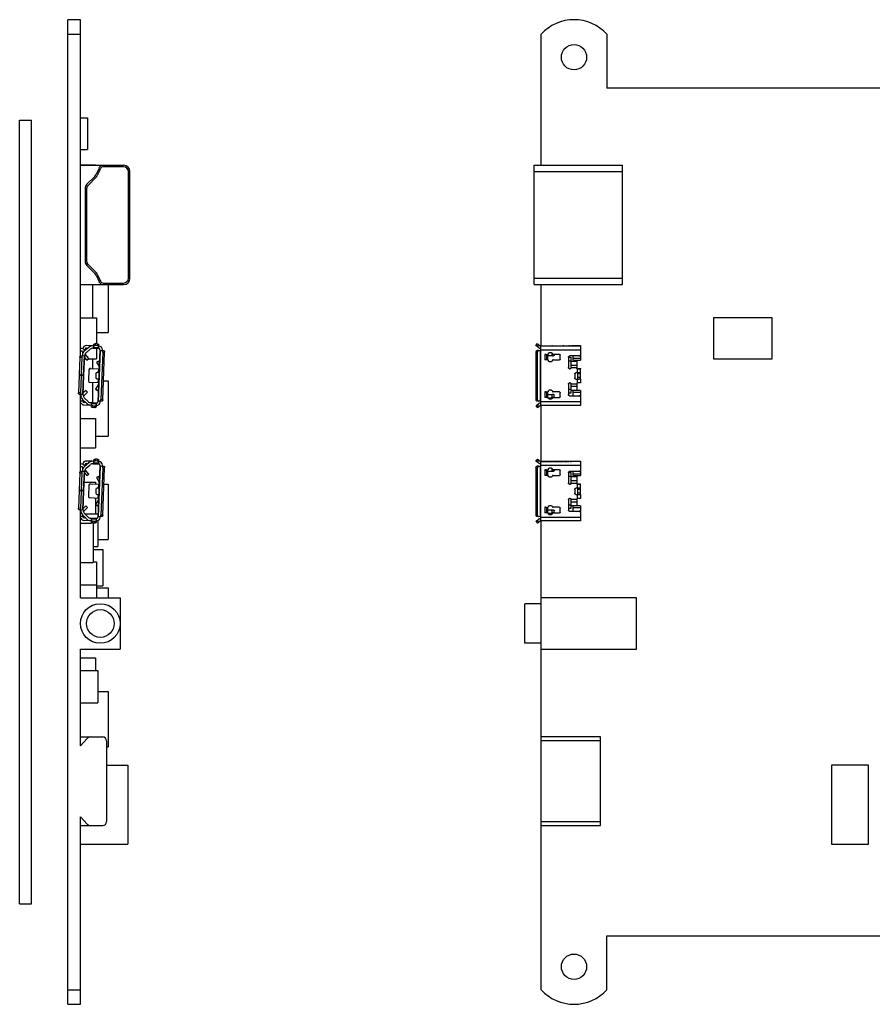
# Model space of a CAD drawing. Extents: x -459 to 67, y 20 to 286.
# Tile 2 of 3: x -164 to -56, y 104 to 228. Entities that reach past the tile are written whole.
import ezdxf

# ---------------------------------------------------------------- set-up
doc = ezdxf.new("R2010")
doc.units = 0
doc.header["$LTSCALE"] = 0.64311
doc.header["$MEASUREMENT"] = 0
doc.layers.get('0').update_dxf_attribs({"linetype": 'CONTINUOUS'})

msp = doc.modelspace()

# ---------------------------------------------------------------- linework, layer by layer
at = {"color": 7, "linetype": 'Continuous'}
for p, q in [((-157.63, 103.99), (-157.63, 228.49)), ((-156.03, 228.49), (-157.63, 228.49)), ((-156.03, 186.01), (-156.03, 228.49)), ((-157.63, 226.64), (-156.03, 226.64)), ((-97.77, 210.09), (-97.77, 226.64)), ((-89.47, 226.64), (-89.47, 219.84)), ((59.03, 219.84), (-89.47, 219.84)), ((-163.73, 116.69), (-163.73, 215.79)), ((-163.73, 215.79), (-162.23, 215.79)), ((-162.23, 116.69), (-162.23, 215.79)), ((-156.03, 216.09), (-155.13, 216.09)), ((-155.13, 216.09), (-155.13, 212.09)), ((-156.03, 212.09), (-155.13, 212.09)), ((-156.03, 210.14), (-154.13, 210.14)), ((-156.03, 210.09), (-150.58, 210.09)), ((-153.69, 209.73), (-154.07, 208.9)), ((-153.51, 209.65), (-153.91, 208.77)), ((-150.58, 209.89), (-153.15, 209.89)), ((-149.98, 195.79), (-149.98, 209.29)), ((-149.78, 195.79), (-149.78, 209.29)), ((-98.67, 194.99), (-98.67, 210.09)), ((-98.67, 210.09), (-87.47, 210.09)), ((-98.67, 209.29), (-87.47, 209.29)), ((-87.47, 194.99), (-87.47, 210.09)), ((-154.23, 208.66), (-155.22, 207.68)), ((-154.05, 208.56), (-155.08, 207.54)), ((-155.46, 207.11), (-155.46, 197.96)), ((-155.26, 207.11), (-155.26, 197.96)), ((-155.22, 197.39), (-154.23, 196.41)), ((-155.08, 197.54), (-154.05, 196.51)), ((-154.07, 196.17), (-153.69, 195.34)), ((-153.91, 196.31), (-153.51, 195.42)), ((-98.67, 195.79), (-87.47, 195.79)), ((-156.03, 194.99), (-150.58, 194.99)), ((-154.53, 194.99), (-154.53, 190.79)), ((-153.15, 195.19), (-150.58, 195.19)), ((-152.53, 194.99), (-152.53, 188.94)), ((-98.67, 194.99), (-87.47, 194.99)), ((-97.77, 187.25), (-97.77, 194.99)), ((-156.03, 190.79), (-154.03, 190.79)), ((-154.03, 190.79), (-154.03, 187.52)), ((-75.97, 190.79), (-75.97, 185.59)), ((-68.57, 190.79), (-75.97, 190.79)), ((-68.57, 185.59), (-68.57, 190.79)), ((-154.03, 188.94), (-152.53, 188.94)), ((-155.86, 186.9), (-156.03, 186.91)), ((-155, 187.05), (-155.52, 186.6)), ((-155.47, 186.64), (-155.46, 186.84)), ((-155.33, 186.37), (-154.81, 186.82)), ((-155.31, 186.98), (-155.1, 186.97)), ((-154.55, 187.25), (-155.3, 187.28)), ((-154.46, 186.94), (-153.71, 186.91)), ((-154.45, 187.24), (-154.35, 187.24)), ((-154.36, 186.94), (-154.35, 187.18)), ((-153.76, 187), (-154.36, 187.02)), ((-154.35, 187.24), (-154.34, 187.42)), ((-154.34, 187.21), (-154.35, 187.18)), ((-154.34, 187.42), (-154.33, 187.45)), ((-154.33, 187.45), (-154.31, 187.48)), ((-154.14, 187.29), (-154.13, 187.53)), ((-153.94, 187.28), (-154.14, 187.29)), ((-153.93, 187.52), (-154.13, 187.53)), ((-154.03, 186.93), (-154.03, 185.59)), ((-153.93, 187.52), (-153.94, 187.28)), ((-153.89, 187.28), (-153.94, 187.28)), ((-153.57, 186.76), (-153.83, 180.16)), ((-153.74, 187.39), (-153.76, 186.92)), ((-153.7, 187.21), (-153.75, 187.22)), ((-153.75, 187.15), (-153.75, 187.19)), ((-98.43, 187.29), (-98.25, 187.53)), ((-98.25, 187.52), (-98.43, 187.28)), ((-98.43, 187.29), (-98.43, 187.29)), ((-98.43, 187.28), (-98.43, 187.29)), ((-98.42, 187.28), (-98.43, 187.28)), ((-98.09, 187.39), (-98.27, 187.15)), ((-98.25, 187.53), (-98.25, 187.53)), ((-98.25, 187.52), (-98.25, 187.53)), ((-98.13, 187.43), (-97.88, 187.24)), ((-97.88, 187.24), (-97.88, 187.24)), ((-97.82, 187.24), (-97.82, 187.24)), ((-97.82, 187.24), (-96.42, 187.24)), ((-97.82, 179.72), (-97.82, 187.21)), ((-92.82, 187.21), (-97.82, 187.21)), ((-96.42, 187.25), (-96.42, 187.24)), ((-96.32, 187.24), (-95.02, 187.24)), ((-94.92, 187.24), (-94.92, 187.25)), ((-94.92, 187.24), (-94.29, 187.24)), ((-94.31, 187.25), (-94.29, 187.24)), ((-94.12, 187.24), (-93.92, 187.24)), ((-93.72, 187.28), (-93.72, 187.28)), ((-93.72, 187.28), (-92.82, 187.28)), ((-92.82, 187.28), (-92.82, 185.44)), ((-156.1, 185.81), (-156.2, 183.58)), ((-156.1, 185.81), (-155.87, 185.8)), ((-156.03, 186.61), (-155.87, 186.6)), ((-155.98, 186.01), (-155.5, 185.99)), ((-155.87, 185.8), (-155.96, 183.57)), ((-155.86, 185.85), (-155.87, 185.8)), ((-155.8, 186.03), (-155.8, 186)), ((-155.78, 186.5), (-155.79, 186.1)), ((-155.74, 186), (-155.77, 185.99)), ((-155.58, 185.99), (-155.68, 183.56)), ((-155.6, 183.56), (-155.5, 186.02)), ((-155.51, 185.78), (-155.22, 185.44)), ((-155.51, 185.59), (-155.35, 185.59)), ((-154.99, 185.63), (-155.45, 186.18)), ((-155.22, 185.44), (-154.99, 185.63)), ((-154.99, 185.59), (-154.03, 185.59)), ((-154.53, 185.59), (-154.53, 184.4)), ((-153.75, 180.26), (-153.49, 186.65)), ((-153.57, 186.66), (-153.33, 186.65)), ((-153.22, 186.44), (-153.46, 180.45)), ((-153.3, 186.64), (-153.33, 186.65)), ((-153.27, 186.65), (-153.27, 186.75)), ((-153.27, 186.65), (-153.09, 186.64)), ((-153.22, 186.44), (-152.98, 186.43)), ((-153.22, 180.44), (-152.98, 186.43)), ((-153.09, 186.64), (-153.06, 186.63)), ((-153.06, 186.63), (-153.03, 186.61)), ((-98.43, 186.44), (-98.43, 180.45)), ((-98.43, 186.44), (-98.25, 186.43)), ((-98.31, 186.64), (-98.27, 186.65)), ((-98.27, 186.65), (-98.09, 186.64)), ((-98.09, 186.65), (-98.27, 186.65)), ((-98.24, 186.49), (-98.25, 186.43)), ((-98.25, 180.44), (-98.25, 186.43)), ((-98.09, 186.64), (-97.88, 186.65)), ((-97.88, 186.65), (-97.88, 180.25)), ((-97.82, 186.75), (-92.82, 186.75)), ((-97.33, 186.17), (-97.33, 185.47)), ((-97.14, 186.17), (-97.33, 186.17)), ((-97.33, 186.17), (-97.11, 186.16)), ((-97.11, 186.16), (-96.92, 186.17)), ((-97.11, 186.16), (-97.11, 185.46)), ((-96.92, 185.47), (-96.92, 186.17)), ((-96.87, 186.17), (-96.92, 186.17)), ((-96.92, 186.02), (-96.39, 186.02)), ((-96.87, 186.27), (-96.87, 186.17)), ((-96.8, 186.37), (-96.77, 186.37)), ((-96.47, 186.37), (-96.77, 186.37)), ((-96.42, 186.37), (-96.42, 186.09)), ((-96.37, 186), (-96.39, 186.02)), ((-96.32, 185.99), (-96.22, 185.99)), ((-95.47, 186.17), (-96.27, 186.17)), ((-96.12, 186.09), (-96.12, 186.17)), ((-95.37, 185.57), (-95.37, 186.07)), ((-94.32, 185.82), (-94.32, 184.5)), ((-94.32, 185.82), (-94.02, 185.82)), ((-92.97, 185.97), (-94.17, 185.97)), ((-94.02, 185.82), (-94.02, 185.32)), ((-93.72, 185.44), (-93.72, 185.97)), ((-92.82, 185.63), (-93.72, 185.63)), ((-75.97, 185.59), (-68.57, 185.59)), ((-154.76, 184.4), (-153.68, 184.36)), ((-153.74, 185.33), (-154, 185.18)), ((-154, 185.18), (-153.68, 184.62)), ((-153.76, 184.36), (-153.78, 183.86)), ((-153.63, 185.13), (-153.74, 185.33)), ((-97.11, 185.46), (-97.33, 185.47)), ((-96.92, 185.47), (-97.11, 185.46)), ((-96.96, 185.47), (-96.87, 185.47)), ((-96.87, 185.47), (-96.87, 185.37)), ((-96.77, 185.27), (-96.47, 185.27)), ((-96.44, 185.28), (-96.47, 185.27)), ((-96.27, 185.47), (-95.47, 185.47)), ((-94.02, 185.32), (-94.32, 185.32)), ((-94.31, 184.46), (-94.32, 184.5)), ((-94.17, 184.35), (-94.12, 184.35)), ((-93.97, 184.5), (-93.97, 185.33)), ((-93.97, 185.33), (-93.27, 185.33)), ((-93.27, 184.77), (-93.97, 184.77)), ((-93.97, 184.5), (-93.27, 184.5)), ((-93.72, 185.44), (-92.82, 185.44)), ((-93.27, 185.33), (-93.27, 184.45)), ((-93.26, 184.42), (-93.27, 184.45)), ((-93.22, 184.36), (-93.22, 183.85)), ((-93.17, 184.35), (-93.07, 184.35)), ((-93.12, 184.37), (-93.12, 184.4)), ((-93.12, 184.4), (-92.82, 184.4)), ((-93.07, 184.35), (-92.99, 184.35)), ((-92.99, 184.35), (-92.92, 184.35)), ((-92.82, 184.41), (-92.82, 184.4)), ((-92.82, 183.07), (-92.82, 184.36)), ((-156.2, 183.54), (-156.29, 181.31)), ((-155.6, 183.56), (-156.2, 183.58)), ((-156.2, 183.54), (-155.6, 183.52)), ((-155.96, 183.53), (-156.05, 181.3)), ((-155.68, 183.52), (-155.78, 181.09)), ((-155.7, 181.06), (-155.6, 183.52)), ((-154.97, 184.21), (-155.03, 182.81)), ((-154.09, 183.73), (-154.11, 183.23)), ((-153.97, 183.07), (-153.76, 183.06)), ((-153.68, 183.86), (-153.93, 183.87)), ((-153.82, 183.07), (-153.84, 182.57)), ((-93.52, 183.7), (-93.52, 183.2)), ((-93.51, 183.16), (-93.52, 183.2)), ((-93.37, 183.05), (-93.41, 183.05)), ((-93.22, 183.85), (-93.37, 183.85)), ((-93.37, 183.05), (-93.22, 183.05)), ((-93.13, 183.85), (-93.22, 183.85)), ((-93.22, 183.05), (-93.22, 182.54)), ((-93.22, 183.05), (-93.13, 183.05)), ((-93.12, 183.07), (-93.12, 183.85)), ((-93.12, 183.73), (-92.82, 183.73)), ((-92.82, 183.23), (-93.12, 183.23)), ((-92.82, 183.07), (-92.82, 182.57)), ((-153.75, 182.56), (-154.84, 182.61)), ((-154.53, 182.59), (-154.53, 180.09)), ((-153.78, 182.31), (-154.14, 181.77)), ((-154.14, 181.77), (-153.9, 181.6)), ((-153.9, 181.6), (-153.77, 181.79)), ((-153.13, 182.84), (-152.53, 182.84)), ((-152.53, 182.84), (-152.53, 175.84)), ((-94.32, 182.4), (-94.32, 181.08)), ((-94.12, 182.55), (-94.17, 182.55)), ((-93.97, 181.6), (-93.97, 182.4)), ((-93.27, 182.4), (-93.97, 182.4)), ((-93.97, 182.14), (-93.27, 182.14)), ((-93.27, 182.45), (-93.27, 181.6)), ((-93.24, 182.52), (-93.22, 182.54)), ((-93.07, 182.55), (-93.17, 182.55)), ((-156.05, 181.3), (-156.29, 181.31)), ((-156.21, 181.12), (-156.24, 181.14)), ((-156.18, 181.11), (-156.21, 181.12)), ((-156, 181.1), (-156.18, 181.11)), ((-156.03, 171.41), (-156.03, 181.07)), ((-156, 181.1), (-156, 181.07)), ((-155.97, 181.11), (-155.94, 181.1)), ((-155.7, 181.09), (-155.94, 181.1)), ((-155.38, 181.62), (-155.69, 181.3)), ((-155.67, 180.89), (-155.16, 181.41)), ((-155.08, 180.2), (-155.56, 180.69)), ((-155.16, 181.41), (-155.38, 181.62)), ((-97.33, 181.43), (-97.33, 180.73)), ((-97.33, 181.43), (-97.11, 181.42)), ((-97.14, 181.43), (-97.33, 181.43)), ((-97.11, 180.72), (-97.33, 180.73)), ((-97.11, 181.42), (-96.92, 181.43)), ((-97.11, 181.42), (-97.11, 180.72)), ((-96.92, 180.73), (-97.11, 180.72)), ((-96.96, 180.73), (-96.87, 180.73)), ((-96.92, 180.73), (-96.92, 181.43)), ((-96.87, 181.43), (-96.92, 181.43)), ((-96.39, 181.06), (-96.92, 181.06)), ((-96.87, 181.53), (-96.87, 181.43)), ((-96.87, 180.73), (-96.87, 180.63)), ((-96.87, 180.69), (-96.42, 180.69)), ((-96.8, 181.62), (-96.77, 181.63)), ((-96.47, 181.63), (-96.77, 181.63)), ((-96.77, 180.53), (-96.47, 180.53)), ((-96.44, 180.53), (-96.47, 180.53)), ((-96.42, 180.99), (-96.42, 180.54)), ((-96.34, 181.09), (-96.32, 181.09)), ((-96.22, 181.09), (-96.32, 181.09)), ((-95.47, 181.43), (-96.27, 181.43)), ((-96.27, 180.73), (-95.47, 180.73)), ((-96.22, 181.09), (-96.19, 181.09)), ((-96.12, 180.74), (-96.12, 180.99)), ((-95.37, 180.83), (-95.37, 181.33)), ((-94.32, 181.76), (-94.02, 181.76)), ((-94.02, 181.26), (-94.32, 181.26)), ((-94.17, 180.93), (-92.97, 180.93)), ((-94.02, 181.76), (-94.02, 181.26)), ((-93.27, 181.6), (-93.97, 181.6)), ((-93.72, 180.94), (-93.72, 181.62)), ((-93.72, 181.41), (-92.82, 181.41)), ((-92.82, 181.62), (-93.27, 181.62)), ((-92.82, 181.62), (-92.82, 180.89)), ((-92.82, 180.78), (-92.82, 179.72)), ((-155.77, 180.48), (-155.29, 179.99)), ((-155.73, 180.24), (-155.73, 180.43)), ((-155.6, 179.79), (-154.85, 179.75)), ((-155.38, 180.08), (-155.59, 180.09)), ((-154.84, 180.09), (-154.53, 180.09)), ((-154.75, 179.75), (-154.65, 179.75)), ((-153.99, 180.02), (-154.74, 180.05)), ((-154.66, 179.57), (-154.64, 180.05)), ((-154.65, 179.81), (-154.64, 179.78)), ((-154.64, 179.97), (-154.04, 179.94)), ((-154.51, 179.69), (-154.45, 179.68)), ((-154.46, 179.44), (-154.45, 179.68)), ((-154.26, 179.43), (-154.46, 179.44)), ((-154.45, 179.68), (-154.25, 179.67)), ((-154.25, 179.67), (-154.26, 179.43)), ((-154.07, 179.51), (-154.09, 179.48)), ((-154.06, 179.54), (-154.07, 179.51)), ((-154.06, 179.75), (-154.05, 179.78)), ((-154.05, 179.72), (-154.06, 179.54)), ((-154.04, 180.02), (-154.05, 179.78)), ((-154.05, 179.72), (-154, 179.72)), ((-153.35, 180.24), (-153.83, 180.26)), ((-153.59, 180.25), (-153.56, 180.26)), ((-153.53, 180.15), (-153.53, 180.25)), ((-153.47, 180.4), (-153.46, 180.45)), ((-153.22, 180.44), (-153.46, 180.45)), ((-98.42, 180.4), (-98.43, 180.45)), ((-98.25, 180.44), (-98.43, 180.45)), ((-98.43, 179.67), (-98.43, 179.67)), ((-98.43, 179.67), (-98.25, 179.43)), ((-98.28, 180.25), (-98.26, 180.25)), ((-98.27, 179.78), (-98.09, 179.54)), ((-98.13, 180.25), (-98.1, 180.24)), ((-98.1, 180.24), (-98.09, 180.24)), ((-97.88, 180.25), (-98.09, 180.24)), ((-97.98, 179.99), (-98.06, 179.94)), ((-97.9, 180.04), (-97.86, 180.04)), ((-92.82, 180.15), (-97.82, 180.15)), ((-92.82, 179.72), (-97.82, 179.72)), ((-97.77, 172.65), (-97.77, 179.72)), ((-156.03, 178.04), (-154.13, 178.04)), ((-154.13, 178.04), (-154.13, 174.34)), ((-154.13, 175.84), (-152.53, 175.84)), ((-156.03, 174.34), (-154.13, 174.34)), ((-155.86, 172.3), (-156.03, 172.31)), ((-156.03, 172.01), (-155.87, 172)), ((-155.78, 171.9), (-155.79, 171.5)), ((-155, 172.45), (-155.52, 172)), ((-155.47, 172.04), (-155.46, 172.24)), ((-155.33, 171.77), (-154.81, 172.22)), ((-155.31, 172.38), (-155.1, 172.37)), ((-154.55, 172.65), (-155.3, 172.68)), ((-154.46, 172.34), (-153.71, 172.31)), ((-154.45, 172.64), (-154.35, 172.64)), ((-154.36, 172.34), (-154.35, 172.58)), ((-153.76, 172.4), (-154.36, 172.42)), ((-154.35, 172.64), (-154.34, 172.82)), ((-154.34, 172.61), (-154.35, 172.58)), ((-154.34, 172.82), (-154.33, 172.85)), ((-154.33, 172.85), (-154.31, 172.88)), ((-154.14, 172.69), (-154.13, 172.93)), ((-153.94, 172.68), (-154.14, 172.69)), ((-153.93, 172.92), (-154.13, 172.93)), ((-153.93, 172.92), (-153.94, 172.68)), ((-153.89, 172.68), (-153.94, 172.68)), ((-153.57, 172.16), (-153.83, 165.56)), ((-153.74, 172.79), (-153.76, 172.32)), ((-153.7, 172.61), (-153.75, 172.62)), ((-153.75, 172.55), (-153.75, 172.59)), ((-153.75, 165.66), (-153.49, 172.05)), ((-153.57, 172.06), (-153.33, 172.05)), ((-153.22, 171.84), (-153.46, 165.85)), ((-153.3, 172.04), (-153.33, 172.05)), ((-153.27, 172.05), (-153.27, 172.15)), ((-153.27, 172.05), (-153.09, 172.04)), ((-153.22, 171.84), (-152.98, 171.83)), ((-153.22, 165.84), (-152.98, 171.83)), ((-153.09, 172.04), (-153.06, 172.03)), ((-153.06, 172.03), (-153.03, 172.01)), ((-98.43, 172.69), (-98.25, 172.93)), ((-98.25, 172.92), (-98.43, 172.68)), ((-98.43, 172.68), (-98.43, 172.69)), ((-98.43, 172.69), (-98.43, 172.69)), ((-98.42, 172.68), (-98.43, 172.68)), ((-98.43, 171.84), (-98.43, 165.85)), ((-98.43, 171.84), (-98.25, 171.83)), ((-98.31, 172.04), (-98.27, 172.05)), ((-98.09, 172.79), (-98.27, 172.55)), ((-98.27, 172.05), (-98.09, 172.04)), ((-98.09, 172.05), (-98.27, 172.05)), ((-98.25, 172.92), (-98.25, 172.93)), ((-98.25, 172.93), (-98.25, 172.93)), ((-98.24, 171.89), (-98.25, 171.83)), ((-98.25, 165.84), (-98.25, 171.83)), ((-98.13, 172.83), (-97.88, 172.64)), ((-98.09, 172.04), (-97.88, 172.05)), ((-97.88, 172.64), (-97.88, 172.64)), ((-97.88, 172.05), (-97.88, 165.65)), ((-97.82, 172.64), (-97.82, 172.64)), ((-97.82, 172.64), (-96.42, 172.64)), ((-97.82, 165.12), (-97.82, 172.61)), ((-92.82, 172.61), (-97.82, 172.61)), ((-97.82, 172.15), (-92.82, 172.15)), ((-96.42, 172.65), (-96.42, 172.64)), ((-96.32, 172.64), (-95.02, 172.64)), ((-94.92, 172.64), (-94.92, 172.65)), ((-94.92, 172.64), (-94.29, 172.64)), ((-94.31, 172.65), (-94.29, 172.64)), ((-94.12, 172.64), (-93.92, 172.64)), ((-93.72, 172.68), (-93.72, 172.68)), ((-93.72, 172.68), (-92.82, 172.68)), ((-92.82, 172.68), (-92.82, 170.84)), ((-156.1, 171.21), (-156.2, 168.98)), ((-156.1, 171.21), (-155.87, 171.2)), ((-155.98, 171.41), (-155.5, 171.39)), ((-155.87, 171.2), (-155.96, 168.97)), ((-155.86, 171.25), (-155.87, 171.2)), ((-155.8, 171.43), (-155.8, 171.4)), ((-155.74, 171.4), (-155.77, 171.39)), ((-155.58, 171.39), (-155.68, 168.96)), ((-155.6, 168.96), (-155.5, 171.42)), ((-155.51, 171.18), (-155.22, 170.84)), ((-154.99, 171.03), (-155.45, 171.58)), ((-155.22, 170.84), (-154.99, 171.03)), ((-153.74, 170.73), (-154, 170.58)), ((-154, 170.58), (-153.68, 170.02)), ((-153.63, 170.53), (-153.74, 170.73)), ((-97.33, 171.57), (-97.33, 170.87)), ((-97.14, 171.57), (-97.33, 171.57)), ((-97.33, 171.57), (-97.11, 171.56)), ((-97.11, 170.86), (-97.33, 170.87)), ((-97.11, 171.56), (-96.92, 171.57)), ((-97.11, 171.56), (-97.11, 170.86)), ((-96.92, 170.87), (-97.11, 170.86)), ((-96.96, 170.87), (-96.87, 170.87)), ((-96.92, 170.87), (-96.92, 171.57)), ((-96.87, 171.57), (-96.92, 171.57)), ((-96.92, 171.42), (-96.39, 171.42)), ((-96.87, 171.67), (-96.87, 171.57)), ((-96.87, 170.87), (-96.87, 170.77)), ((-96.8, 171.77), (-96.77, 171.77)), ((-96.47, 171.77), (-96.77, 171.77)), ((-96.77, 170.67), (-96.47, 170.67)), ((-96.44, 170.68), (-96.47, 170.67)), ((-96.42, 171.77), (-96.42, 171.49)), ((-96.37, 171.4), (-96.39, 171.42)), ((-96.32, 171.39), (-96.22, 171.39)), ((-95.47, 171.57), (-96.27, 171.57)), ((-96.27, 170.87), (-95.47, 170.87)), ((-96.12, 171.49), (-96.12, 171.57)), ((-95.37, 170.97), (-95.37, 171.47)), ((-94.32, 171.22), (-94.32, 169.9)), ((-94.32, 171.22), (-94.02, 171.22)), ((-94.02, 170.72), (-94.32, 170.72)), ((-92.97, 171.37), (-94.17, 171.37)), ((-94.02, 171.22), (-94.02, 170.72)), ((-93.97, 169.9), (-93.97, 170.73)), ((-93.97, 170.73), (-93.27, 170.73)), ((-93.72, 170.84), (-93.72, 171.37)), ((-92.82, 171.03), (-93.72, 171.03)), ((-93.72, 170.84), (-92.82, 170.84)), ((-93.27, 170.73), (-93.27, 169.85)), ((-155.56, 169.99), (-154.13, 169.99)), ((-154.97, 169.61), (-155.03, 168.21)), ((-154.76, 169.8), (-153.68, 169.76)), ((-154.13, 169.99), (-154.13, 169.78)), ((-153.76, 169.76), (-153.78, 169.26)), ((-153.06, 169.74), (-152.53, 169.74)), ((-152.53, 169.74), (-152.53, 162.74)), ((-94.31, 169.86), (-94.32, 169.9)), ((-94.17, 169.75), (-94.12, 169.75)), ((-93.27, 170.17), (-93.97, 170.17)), ((-93.97, 169.9), (-93.27, 169.9)), ((-93.26, 169.82), (-93.27, 169.85)), ((-93.22, 169.76), (-93.22, 169.25)), ((-93.17, 169.75), (-93.07, 169.75)), ((-93.12, 169.77), (-93.12, 169.8)), ((-93.12, 169.8), (-92.82, 169.8)), ((-93.07, 169.75), (-92.99, 169.75)), ((-92.99, 169.75), (-92.92, 169.75)), ((-92.82, 169.81), (-92.82, 169.8)), ((-92.82, 168.47), (-92.82, 169.76)), ((-156.2, 168.94), (-156.29, 166.71)), ((-155.6, 168.96), (-156.2, 168.98)), ((-156.2, 168.94), (-155.6, 168.92)), ((-155.96, 168.93), (-156.05, 166.7)), ((-155.68, 168.92), (-155.78, 166.49)), ((-155.7, 166.46), (-155.6, 168.92)), ((-154.09, 169.13), (-154.11, 168.63)), ((-153.97, 168.47), (-153.76, 168.46)), ((-153.68, 169.26), (-153.93, 169.27)), ((-153.82, 168.47), (-153.84, 167.97)), ((-93.52, 169.1), (-93.52, 168.6)), ((-93.51, 168.56), (-93.52, 168.6)), ((-93.37, 168.45), (-93.41, 168.45)), ((-93.22, 169.25), (-93.37, 169.25)), ((-93.37, 168.45), (-93.22, 168.45)), ((-93.13, 169.25), (-93.22, 169.25)), ((-93.22, 168.45), (-93.22, 167.94)), ((-93.22, 168.45), (-93.13, 168.45)), ((-93.12, 168.47), (-93.12, 169.25)), ((-93.12, 169.13), (-92.82, 169.13)), ((-92.82, 168.63), (-93.12, 168.63)), ((-92.82, 168.47), (-92.82, 167.97)), ((-155.38, 167.02), (-155.69, 166.7)), ((-155.16, 166.81), (-155.38, 167.02)), ((-153.75, 167.96), (-154.84, 168.01)), ((-153.78, 167.71), (-154.14, 167.17)), ((-154.14, 167.17), (-153.9, 167)), ((-154.13, 167.98), (-154.13, 167.2)), ((-154.13, 167.17), (-154.13, 165.99)), ((-153.9, 167), (-153.77, 167.19)), ((-96.87, 166.93), (-96.87, 166.83)), ((-96.8, 167.02), (-96.77, 167.03)), ((-96.47, 167.03), (-96.77, 167.03)), ((-94.32, 167.8), (-94.32, 166.48)), ((-94.32, 167.16), (-94.02, 167.16)), ((-94.12, 167.95), (-94.17, 167.95)), ((-94.02, 167.16), (-94.02, 166.66)), ((-93.97, 167), (-93.97, 167.8)), ((-93.27, 167.8), (-93.97, 167.8)), ((-93.97, 167.54), (-93.27, 167.54)), ((-93.27, 167), (-93.97, 167)), ((-93.72, 166.34), (-93.72, 167.02)), ((-93.27, 167.85), (-93.27, 167)), ((-92.82, 167.02), (-93.27, 167.02)), ((-93.24, 167.92), (-93.22, 167.94)), ((-93.07, 167.95), (-93.17, 167.95)), ((-92.82, 167.02), (-92.82, 166.29)), ((-156.05, 166.7), (-156.29, 166.71)), ((-156.21, 166.52), (-156.24, 166.54)), ((-156.18, 166.51), (-156.21, 166.52)), ((-156, 166.5), (-156.18, 166.51)), ((-156.03, 155.39), (-156.03, 166.47)), ((-156, 166.5), (-156, 166.47)), ((-155.97, 166.51), (-155.94, 166.5)), ((-155.7, 166.49), (-155.94, 166.5)), ((-155.77, 165.88), (-155.29, 165.39)), ((-155.73, 165.64), (-155.73, 165.83)), ((-155.67, 166.29), (-155.16, 166.81)), ((-155.08, 165.6), (-155.56, 166.09)), ((-155.46, 165.99), (-153.83, 165.99)), ((-153.83, 165.94), (-153.83, 165.77)), ((-153.35, 165.64), (-153.83, 165.66)), ((-153.59, 165.65), (-153.56, 165.66)), ((-153.53, 165.55), (-153.53, 165.65)), ((-153.47, 165.8), (-153.46, 165.85)), ((-153.22, 165.84), (-153.46, 165.85)), ((-98.42, 165.8), (-98.43, 165.85)), ((-98.25, 165.84), (-98.43, 165.85)), ((-98.28, 165.65), (-98.26, 165.65)), ((-98.13, 165.65), (-98.1, 165.64)), ((-98.1, 165.64), (-98.09, 165.64)), ((-97.88, 165.65), (-98.09, 165.64)), ((-97.33, 166.83), (-97.33, 166.13)), ((-97.14, 166.83), (-97.33, 166.83)), ((-97.33, 166.83), (-97.11, 166.82)), ((-97.11, 166.12), (-97.33, 166.13)), ((-97.11, 166.82), (-96.92, 166.83)), ((-97.11, 166.82), (-97.11, 166.12)), ((-96.92, 166.13), (-97.11, 166.12)), ((-96.96, 166.13), (-96.87, 166.13)), ((-96.92, 166.13), (-96.92, 166.83)), ((-96.87, 166.83), (-96.92, 166.83)), ((-96.39, 166.46), (-96.92, 166.46)), ((-96.87, 166.13), (-96.87, 166.03)), ((-96.87, 166.09), (-96.42, 166.09)), ((-96.77, 165.93), (-96.47, 165.93)), ((-96.44, 165.93), (-96.47, 165.93)), ((-96.42, 166.39), (-96.42, 165.94)), ((-96.34, 166.49), (-96.32, 166.49)), ((-96.22, 166.49), (-96.32, 166.49)), ((-95.47, 166.83), (-96.27, 166.83)), ((-96.27, 166.13), (-95.47, 166.13)), ((-96.22, 166.49), (-96.19, 166.49)), ((-96.12, 166.14), (-96.12, 166.39)), ((-95.37, 166.23), (-95.37, 166.73)), ((-94.02, 166.66), (-94.32, 166.66)), ((-94.17, 166.33), (-92.97, 166.33)), ((-93.72, 166.81), (-92.82, 166.81)), ((-92.82, 166.18), (-92.82, 165.12)), ((-156.03, 164.84), (-154.66, 164.84)), ((-155.6, 165.19), (-154.85, 165.15)), ((-155.38, 165.48), (-155.59, 165.49)), ((-154.75, 165.15), (-154.65, 165.15)), ((-153.99, 165.42), (-154.74, 165.45)), ((-154.66, 164.97), (-154.64, 165.45)), ((-154.65, 165.21), (-154.64, 165.18)), ((-154.64, 165.37), (-154.04, 165.34)), ((-154.51, 165.09), (-154.45, 165.08)), ((-154.46, 164.84), (-154.45, 165.08)), ((-154.26, 164.83), (-154.46, 164.84)), ((-154.45, 165.08), (-154.25, 165.07)), ((-154.43, 164.84), (-154.43, 159.84)), ((-154.25, 165.07), (-154.26, 164.83)), ((-154.06, 164.94), (-154.07, 164.91)), ((-154.06, 165.15), (-154.05, 165.18)), ((-154.05, 165.12), (-154.06, 164.94)), ((-154.04, 165.42), (-154.05, 165.18)), ((-154.05, 165.12), (-154, 165.12)), ((-153.83, 165.12), (-153.83, 161.89)), ((-98.43, 165.07), (-98.43, 165.07)), ((-98.43, 165.07), (-98.25, 164.83)), ((-98.27, 165.18), (-98.09, 164.94)), ((-97.98, 165.39), (-98.06, 165.34)), ((-97.9, 165.44), (-97.86, 165.44)), ((-92.82, 165.55), (-97.82, 165.55)), ((-92.82, 165.12), (-97.82, 165.12)), ((-97.77, 105.83), (-97.77, 165.12)), ((-154.43, 161.89), (-153.83, 161.89)), ((-153.83, 162.74), (-152.53, 162.74)), ((-154.43, 161.49), (-153.23, 161.49)), ((-153.23, 161.49), (-153.23, 156.89)), ((-156.03, 159.84), (-154.43, 159.84)), ((-154.43, 159.94), (-154.03, 159.94)), ((-154.03, 159.94), (-154.03, 155.39)), ((-156.03, 157.04), (-154.03, 157.04)), ((-154.03, 156.89), (-153.23, 156.89)), ((-154.03, 156.64), (-152.53, 156.64)), ((-152.53, 156.64), (-152.53, 155.39)), ((-156.03, 155.39), (-151.03, 155.39)), ((-151.03, 155.39), (-151.03, 148.89)), ((-99.82, 149.64), (-99.82, 154.64)), ((-97.77, 154.64), (-99.82, 154.64)), ((-85.72, 155.39), (-97.77, 155.39)), ((-85.72, 148.89), (-85.72, 155.39)), ((-97.77, 149.64), (-99.82, 149.64)), ((-156.03, 148.89), (-151.03, 148.89)), ((-156.03, 136.69), (-156.03, 148.89)), ((-97.77, 148.89), (-85.72, 148.89)), ((-156.03, 147.79), (-154.13, 147.79)), ((-154.13, 147.79), (-154.13, 146.19)), ((-156.03, 146.19), (-153.83, 146.19)), ((-153.83, 146.19), (-153.83, 142.09)), ((-153.83, 143.54), (-152.53, 143.54)), ((-152.53, 143.54), (-152.53, 136.54)), ((-156.03, 142.09), (-153.83, 142.09)), ((-156.03, 137.79), (-153.23, 137.79)), ((-156.03, 136.69), (-155.2, 137.59)), ((-152.73, 137.29), (-152.73, 127.09)), ((-90.27, 137.79), (-97.77, 137.79)), ((-90.27, 137.29), (-97.77, 137.29)), ((-90.27, 126.59), (-90.27, 137.79)), ((-152.73, 136.54), (-152.53, 136.54)), ((-152.73, 134.24), (-150.03, 134.24)), ((-150.03, 134.24), (-150.03, 124.24)), ((-61.07, 134.24), (-61.07, 124.24)), ((-56.37, 134.24), (-61.07, 134.24)), ((-56.37, 124.24), (-56.37, 134.24)), ((-155.2, 126.78), (-156.03, 127.69)), ((-156.03, 103.99), (-156.03, 127.69)), ((-97.77, 127.09), (-90.27, 127.09)), ((-156.03, 126.59), (-153.23, 126.59)), ((-97.77, 126.59), (-90.27, 126.59)), ((-156.03, 124.24), (-150.03, 124.24)), ((-61.07, 124.24), (-56.37, 124.24)), ((-163.73, 116.69), (-162.23, 116.69)), ((-89.47, 105.83), (-89.47, 112.64)), ((-89.47, 112.64), (59.03, 112.64)), ((-157.63, 105.83), (-156.03, 105.83)), ((-157.63, 103.99), (-156.03, 103.99))]:
    msp.add_line(p, q, dxfattribs=at)
for points in [[(-154.14, 187.29), (-154.2, 187.29), (-154.24, 187.28), (-154.29, 187.26), (-154.32, 187.24), (-154.34, 187.21)], [(-154.31, 187.48), (-154.28, 187.5), (-154.24, 187.52), (-154.19, 187.53), (-154.13, 187.53)], [(-153.93, 187.52), (-153.88, 187.52), (-153.84, 187.5), (-153.79, 187.48), (-153.76, 187.46), (-153.75, 187.43), (-153.74, 187.39)], [(-153.75, 187.19), (-153.77, 187.22), (-153.8, 187.24), (-153.84, 187.26), (-153.89, 187.28)], [(-98.06, 187), (-98.31, 187.19), (-98.35, 187.22), (-98.38, 187.24), (-98.41, 187.26), (-98.42, 187.28)], [(-98.25, 187.52), (-98.24, 187.52), (-98.23, 187.5)], [(-98.23, 187.5), (-98.2, 187.48), (-98.17, 187.46), (-98.13, 187.43)], [(-98.06, 187), (-97.98, 186.95), (-97.9, 186.93), (-97.82, 186.92)], [(-97.88, 187.26), (-97.86, 187.25), (-97.84, 187.24), (-97.82, 187.24)], [(-97.82, 187.22), (-97.84, 187.22), (-97.86, 187.23), (-97.88, 187.24)], [(-96.32, 187.24), (-96.35, 187.24), (-96.38, 187.24), (-96.4, 187.24), (-96.41, 187.24), (-96.42, 187.24)], [(-94.92, 187.24), (-94.92, 187.24), (-94.94, 187.24), (-94.96, 187.24), (-94.99, 187.24), (-95.02, 187.24)], [(-94.12, 187.24), (-94.17, 187.24), (-94.22, 187.24), (-94.26, 187.24), (-94.29, 187.24)], [(-93.72, 187.25), (-93.72, 187.25), (-93.74, 187.24), (-93.78, 187.24), (-93.82, 187.24), (-93.87, 187.24), (-93.92, 187.24)], [(-156.1, 185.81), (-156.1, 185.86), (-156.08, 185.91), (-156.06, 185.95), (-156.04, 185.98)], [(-156.04, 185.98), (-156.01, 186), (-155.98, 186.01)], [(-155.77, 185.99), (-155.8, 185.97), (-155.82, 185.94), (-155.85, 185.9), (-155.86, 185.85)], [(-153.22, 186.44), (-153.22, 186.5), (-153.23, 186.54), (-153.25, 186.59), (-153.27, 186.62), (-153.3, 186.64)], [(-153.03, 186.61), (-153.01, 186.58), (-152.99, 186.53), (-152.98, 186.49), (-152.98, 186.43)], [(-98.43, 186.44), (-98.42, 186.5), (-98.41, 186.54), (-98.38, 186.59), (-98.35, 186.62), (-98.31, 186.64)], [(-98.09, 186.64), (-98.13, 186.63), (-98.17, 186.61), (-98.2, 186.58), (-98.23, 186.53), (-98.24, 186.49)], [(-97.88, 186.65), (-97.86, 186.65), (-97.84, 186.65), (-97.82, 186.65)], [(-96.87, 186.27), (-96.86, 186.3), (-96.85, 186.33), (-96.83, 186.35), (-96.8, 186.37)], [(-96.47, 186.37), (-96.44, 186.37), (-96.41, 186.35), (-96.39, 186.33), (-96.37, 186.3), (-96.36, 186.24)], [(-96.32, 185.99), (-96.34, 185.99), (-96.37, 186)], [(-96.36, 186.24), (-96.35, 186.21), (-96.33, 186.19), (-96.3, 186.18), (-96.27, 186.17)], [(-96.12, 186.09), (-96.12, 186.06), (-96.14, 186.03), (-96.16, 186.01), (-96.19, 185.99), (-96.22, 185.99)], [(-95.47, 186.17), (-95.44, 186.17), (-95.41, 186.15), (-95.39, 186.13), (-95.37, 186.1), (-95.37, 186.07)], [(-95.37, 185.57), (-95.37, 185.54), (-95.39, 185.51), (-95.41, 185.49), (-95.44, 185.48), (-95.47, 185.47)], [(-94.32, 185.82), (-94.31, 185.86), (-94.3, 185.89), (-94.27, 185.92), (-94.24, 185.95), (-94.21, 185.96), (-94.17, 185.97)], [(-92.97, 185.97), (-92.93, 185.97), (-92.89, 185.99), (-92.86, 186.01), (-92.84, 186.04), (-92.82, 186.08), (-92.82, 186.12)], [(-96.77, 185.27), (-96.8, 185.28), (-96.83, 185.29), (-96.85, 185.31), (-96.86, 185.34), (-96.87, 185.37)], [(-96.37, 185.34), (-96.39, 185.31), (-96.41, 185.29), (-96.44, 185.28)], [(-96.27, 185.47), (-96.3, 185.47), (-96.33, 185.45), (-96.35, 185.43), (-96.36, 185.4), (-96.37, 185.34)], [(-94.17, 184.35), (-94.21, 184.35), (-94.24, 184.37), (-94.27, 184.39), (-94.3, 184.42), (-94.31, 184.46)], [(-93.97, 184.5), (-93.97, 184.46), (-93.99, 184.42), (-94.01, 184.39), (-94.04, 184.37), (-94.08, 184.35), (-94.12, 184.35)], [(-93.22, 184.36), (-93.24, 184.38), (-93.25, 184.4), (-93.26, 184.42)], [(-92.92, 184.35), (-92.86, 184.36), (-92.83, 184.36), (-92.82, 184.36)], [(-93.52, 183.7), (-93.51, 183.74), (-93.5, 183.77), (-93.47, 183.8), (-93.44, 183.83), (-93.41, 183.84), (-93.37, 183.85)], [(-93.41, 183.05), (-93.44, 183.07), (-93.47, 183.09), (-93.5, 183.12), (-93.51, 183.16)], [(-92.97, 183.85), (-93.04, 183.85), (-93.13, 183.85)], [(-93.13, 183.05), (-93.04, 183.05), (-92.97, 183.05)], [(-92.82, 183.86), (-92.83, 183.86), (-92.86, 183.86), (-92.91, 183.85), (-92.97, 183.85)], [(-92.97, 183.05), (-92.91, 183.06), (-92.86, 183.06), (-92.83, 183.06), (-92.82, 183.07)], [(-94.32, 182.4), (-94.31, 182.44), (-94.3, 182.47), (-94.27, 182.51), (-94.24, 182.53), (-94.21, 182.54), (-94.17, 182.55)], [(-94.12, 182.55), (-94.08, 182.54), (-94.04, 182.53), (-94.01, 182.51), (-93.99, 182.47), (-93.97, 182.44), (-93.97, 182.4)], [(-93.27, 182.45), (-93.26, 182.48), (-93.25, 182.5), (-93.24, 182.52)], [(-92.82, 182.57), (-92.83, 182.56), (-92.86, 182.56), (-92.92, 182.55), (-92.99, 182.55), (-93.07, 182.55)], [(-156.24, 181.14), (-156.26, 181.17), (-156.28, 181.21), (-156.29, 181.26), (-156.29, 181.31)], [(-156.05, 181.3), (-156.05, 181.25), (-156.04, 181.2), (-156.02, 181.16), (-156, 181.13), (-155.97, 181.11)], [(-96.87, 181.53), (-96.86, 181.56), (-96.85, 181.58), (-96.83, 181.61), (-96.8, 181.62)], [(-96.77, 180.53), (-96.8, 180.53), (-96.83, 180.55), (-96.85, 180.57), (-96.86, 180.6), (-96.87, 180.63)], [(-96.47, 181.63), (-96.44, 181.62), (-96.41, 181.61), (-96.39, 181.58), (-96.37, 181.56), (-96.36, 181.49)], [(-96.37, 180.6), (-96.39, 180.57), (-96.41, 180.55), (-96.44, 180.53)], [(-96.39, 181.06), (-96.37, 181.08), (-96.34, 181.09)], [(-96.27, 180.73), (-96.3, 180.72), (-96.33, 180.71), (-96.35, 180.68), (-96.36, 180.66), (-96.37, 180.6)], [(-96.36, 181.49), (-96.35, 181.47), (-96.33, 181.44), (-96.3, 181.43), (-96.27, 181.43)], [(-96.19, 181.09), (-96.16, 181.07), (-96.14, 181.05), (-96.12, 181.02), (-96.12, 180.99)], [(-95.47, 181.43), (-95.44, 181.42), (-95.41, 181.41), (-95.39, 181.38), (-95.37, 181.36), (-95.37, 181.33)], [(-95.37, 180.83), (-95.37, 180.79), (-95.39, 180.77), (-95.41, 180.75), (-95.44, 180.73), (-95.47, 180.73)], [(-94.17, 180.93), (-94.21, 180.94), (-94.24, 180.95), (-94.27, 180.97), (-94.3, 181.01), (-94.31, 181.04), (-94.32, 181.08)], [(-92.82, 180.78), (-92.82, 180.82), (-92.84, 180.86), (-92.86, 180.89), (-92.89, 180.91), (-92.93, 180.93), (-92.97, 180.93)], [(-154.46, 179.44), (-154.52, 179.45), (-154.56, 179.46), (-154.6, 179.48), (-154.64, 179.51), (-154.65, 179.54), (-154.66, 179.57)], [(-154.64, 179.78), (-154.63, 179.75), (-154.59, 179.72), (-154.55, 179.7), (-154.51, 179.69)], [(-154.09, 179.48), (-154.12, 179.46), (-154.16, 179.44), (-154.21, 179.43), (-154.26, 179.43)], [(-154.25, 179.67), (-154.2, 179.67), (-154.15, 179.68), (-154.11, 179.7), (-154.08, 179.72), (-154.06, 179.75)], [(-153.56, 180.26), (-153.53, 180.28), (-153.5, 180.31), (-153.48, 180.35), (-153.47, 180.4)], [(-153.22, 180.44), (-153.23, 180.39), (-153.24, 180.34), (-153.26, 180.3), (-153.29, 180.27), (-153.32, 180.25), (-153.35, 180.24)], [(-98.43, 179.67), (-98.42, 179.67), (-98.41, 179.68), (-98.38, 179.7), (-98.35, 179.72), (-98.31, 179.75), (-98.06, 179.94)], [(-98.28, 180.25), (-98.31, 180.26), (-98.35, 180.28), (-98.38, 180.31), (-98.41, 180.35), (-98.42, 180.4)], [(-98.25, 180.44), (-98.24, 180.39), (-98.23, 180.34)], [(-98.2, 179.46), (-98.23, 179.44), (-98.24, 179.43), (-98.25, 179.43)], [(-98.23, 180.34), (-98.2, 180.3), (-98.17, 180.27), (-98.13, 180.25)], [(-97.88, 179.7), (-98.13, 179.51), (-98.17, 179.48), (-98.2, 179.46)], [(-98.06, 179.97), (-97.98, 180.01), (-97.9, 180.04)], [(-97.82, 180.02), (-97.9, 180.01), (-97.98, 179.99)], [(-97.82, 180.25), (-97.84, 180.25), (-97.86, 180.25), (-97.88, 180.25)], [(-97.88, 179.7), (-97.86, 179.71), (-97.84, 179.72), (-97.82, 179.72)], [(-154.14, 172.69), (-154.2, 172.69), (-154.24, 172.68), (-154.29, 172.66), (-154.32, 172.64), (-154.34, 172.61)], [(-154.31, 172.88), (-154.28, 172.9), (-154.24, 172.92), (-154.19, 172.93), (-154.13, 172.93)], [(-153.93, 172.92), (-153.88, 172.92), (-153.84, 172.9), (-153.79, 172.88), (-153.76, 172.86), (-153.75, 172.83), (-153.74, 172.79)], [(-153.75, 172.59), (-153.77, 172.62), (-153.8, 172.64), (-153.84, 172.66), (-153.89, 172.68)], [(-153.22, 171.84), (-153.22, 171.9), (-153.23, 171.94), (-153.25, 171.99), (-153.27, 172.02), (-153.3, 172.04)], [(-153.03, 172.01), (-153.01, 171.98), (-152.99, 171.93), (-152.98, 171.89), (-152.98, 171.83)], [(-98.43, 171.84), (-98.42, 171.9), (-98.41, 171.94), (-98.38, 171.99), (-98.35, 172.02), (-98.31, 172.04)], [(-98.06, 172.4), (-98.31, 172.59), (-98.35, 172.62), (-98.38, 172.64), (-98.41, 172.66), (-98.42, 172.68)], [(-98.25, 172.92), (-98.24, 172.92), (-98.23, 172.9)], [(-98.09, 172.04), (-98.13, 172.03), (-98.17, 172.01), (-98.2, 171.98), (-98.23, 171.93), (-98.24, 171.89)], [(-98.23, 172.9), (-98.2, 172.88), (-98.17, 172.86), (-98.13, 172.83)], [(-98.06, 172.4), (-97.98, 172.35), (-97.9, 172.33), (-97.82, 172.32)], [(-97.88, 172.66), (-97.86, 172.65), (-97.84, 172.64), (-97.82, 172.64)], [(-97.82, 172.62), (-97.84, 172.62), (-97.86, 172.63), (-97.88, 172.64)], [(-97.88, 172.05), (-97.86, 172.05), (-97.84, 172.05), (-97.82, 172.05)], [(-96.32, 172.64), (-96.35, 172.64), (-96.38, 172.64), (-96.4, 172.64), (-96.41, 172.64), (-96.42, 172.64)], [(-94.92, 172.64), (-94.92, 172.64), (-94.94, 172.64), (-94.96, 172.64), (-94.99, 172.64), (-95.02, 172.64)], [(-94.12, 172.64), (-94.17, 172.64), (-94.22, 172.64), (-94.26, 172.64), (-94.29, 172.64)], [(-93.72, 172.65), (-93.72, 172.65), (-93.74, 172.64), (-93.78, 172.64), (-93.82, 172.64), (-93.87, 172.64), (-93.92, 172.64)], [(-156.1, 171.21), (-156.1, 171.26), (-156.08, 171.31), (-156.06, 171.35), (-156.04, 171.38)], [(-156.04, 171.38), (-156.01, 171.4), (-155.98, 171.41)], [(-155.77, 171.39), (-155.8, 171.37), (-155.82, 171.34), (-155.85, 171.3), (-155.86, 171.25)], [(-96.87, 171.67), (-96.86, 171.7), (-96.85, 171.73), (-96.83, 171.75), (-96.8, 171.77)], [(-96.77, 170.67), (-96.8, 170.68), (-96.83, 170.69), (-96.85, 170.71), (-96.86, 170.74), (-96.87, 170.77)], [(-96.47, 171.77), (-96.44, 171.77), (-96.41, 171.75), (-96.39, 171.73), (-96.37, 171.7), (-96.36, 171.64)], [(-96.36, 170.8), (-96.37, 170.74), (-96.39, 170.71), (-96.41, 170.69), (-96.44, 170.68)], [(-96.32, 171.39), (-96.34, 171.39), (-96.37, 171.4)], [(-96.36, 171.64), (-96.35, 171.61), (-96.33, 171.59), (-96.3, 171.58), (-96.27, 171.57)], [(-96.27, 170.87), (-96.3, 170.87), (-96.33, 170.85), (-96.35, 170.83), (-96.36, 170.8)], [(-96.12, 171.49), (-96.12, 171.46), (-96.14, 171.43), (-96.16, 171.41), (-96.19, 171.39), (-96.22, 171.39)], [(-95.47, 171.57), (-95.44, 171.57), (-95.41, 171.55), (-95.39, 171.53), (-95.37, 171.5), (-95.37, 171.47)], [(-95.37, 170.97), (-95.37, 170.94), (-95.39, 170.91), (-95.41, 170.89), (-95.44, 170.88), (-95.47, 170.87)], [(-94.32, 171.22), (-94.31, 171.26), (-94.3, 171.29), (-94.27, 171.32), (-94.24, 171.35), (-94.21, 171.36), (-94.17, 171.37)], [(-92.97, 171.37), (-92.93, 171.37), (-92.89, 171.39), (-92.86, 171.41), (-92.84, 171.44), (-92.82, 171.48), (-92.82, 171.52)], [(-94.17, 169.75), (-94.21, 169.75), (-94.24, 169.77), (-94.27, 169.79), (-94.3, 169.82), (-94.31, 169.86)], [(-93.97, 169.9), (-93.97, 169.86), (-93.99, 169.82), (-94.01, 169.79), (-94.04, 169.77), (-94.08, 169.75), (-94.12, 169.75)], [(-93.22, 169.76), (-93.24, 169.78), (-93.25, 169.8), (-93.26, 169.82)], [(-92.92, 169.75), (-92.86, 169.76), (-92.83, 169.76), (-92.82, 169.76)], [(-93.52, 169.1), (-93.51, 169.14), (-93.5, 169.17), (-93.47, 169.2), (-93.44, 169.23), (-93.41, 169.24), (-93.37, 169.25)], [(-93.41, 168.45), (-93.44, 168.47), (-93.47, 168.49), (-93.5, 168.52), (-93.51, 168.56)], [(-92.97, 169.25), (-93.04, 169.25), (-93.13, 169.25)], [(-93.13, 168.45), (-93.04, 168.45), (-92.97, 168.45)], [(-92.82, 169.26), (-92.83, 169.26), (-92.86, 169.26), (-92.91, 169.25), (-92.97, 169.25)], [(-92.97, 168.45), (-92.91, 168.46), (-92.86, 168.46), (-92.83, 168.46), (-92.82, 168.47)], [(-96.87, 166.93), (-96.86, 166.96), (-96.85, 166.98), (-96.83, 167.01), (-96.8, 167.02)], [(-96.47, 167.03), (-96.44, 167.02), (-96.41, 167.01), (-96.39, 166.98), (-96.37, 166.96), (-96.36, 166.89)], [(-96.36, 166.89), (-96.35, 166.87), (-96.33, 166.84), (-96.3, 166.83), (-96.27, 166.83)], [(-94.32, 167.8), (-94.31, 167.84), (-94.3, 167.87), (-94.27, 167.91), (-94.24, 167.93), (-94.21, 167.94), (-94.17, 167.95)], [(-94.12, 167.95), (-94.08, 167.94), (-94.04, 167.93), (-94.01, 167.91), (-93.99, 167.87), (-93.97, 167.84), (-93.97, 167.8)], [(-93.27, 167.85), (-93.26, 167.88), (-93.25, 167.9), (-93.24, 167.92)], [(-92.82, 167.97), (-92.83, 167.96), (-92.86, 167.96), (-92.92, 167.95), (-92.99, 167.95), (-93.07, 167.95)], [(-156.24, 166.54), (-156.26, 166.57), (-156.28, 166.61), (-156.29, 166.66), (-156.29, 166.71)], [(-156.05, 166.7), (-156.05, 166.65), (-156.04, 166.6), (-156.02, 166.56), (-156, 166.53), (-155.97, 166.51)], [(-153.56, 165.66), (-153.53, 165.68), (-153.5, 165.71), (-153.48, 165.75), (-153.47, 165.8)], [(-153.22, 165.84), (-153.23, 165.79), (-153.24, 165.74), (-153.26, 165.7), (-153.29, 165.67), (-153.32, 165.65), (-153.35, 165.64)], [(-98.28, 165.65), (-98.31, 165.66), (-98.35, 165.68), (-98.38, 165.71), (-98.41, 165.75), (-98.42, 165.8)], [(-98.25, 165.84), (-98.24, 165.79), (-98.23, 165.74)], [(-98.23, 165.74), (-98.2, 165.7), (-98.17, 165.67), (-98.13, 165.65)], [(-97.82, 165.65), (-97.84, 165.65), (-97.86, 165.65), (-97.88, 165.65)], [(-96.77, 165.93), (-96.8, 165.93), (-96.83, 165.95), (-96.85, 165.97), (-96.86, 166), (-96.87, 166.03)], [(-96.36, 166.06), (-96.37, 166), (-96.39, 165.97), (-96.41, 165.95), (-96.44, 165.93)], [(-96.39, 166.46), (-96.37, 166.48), (-96.34, 166.49)], [(-96.27, 166.13), (-96.3, 166.12), (-96.33, 166.11), (-96.35, 166.08), (-96.36, 166.06)], [(-96.19, 166.49), (-96.16, 166.47), (-96.14, 166.45), (-96.12, 166.42), (-96.12, 166.39)], [(-95.47, 166.83), (-95.44, 166.82), (-95.41, 166.81), (-95.39, 166.78), (-95.37, 166.76), (-95.37, 166.73)], [(-95.37, 166.23), (-95.37, 166.19), (-95.39, 166.17), (-95.41, 166.15), (-95.44, 166.13), (-95.47, 166.13)], [(-94.17, 166.33), (-94.21, 166.34), (-94.24, 166.35), (-94.27, 166.37), (-94.3, 166.41), (-94.31, 166.44), (-94.32, 166.48)], [(-92.82, 166.18), (-92.82, 166.22), (-92.84, 166.26), (-92.86, 166.29), (-92.89, 166.31), (-92.93, 166.33), (-92.97, 166.33)], [(-154.46, 164.84), (-154.52, 164.85), (-154.56, 164.86), (-154.6, 164.88), (-154.64, 164.91), (-154.65, 164.94), (-154.66, 164.97)], [(-154.64, 165.18), (-154.63, 165.15), (-154.59, 165.12), (-154.55, 165.1), (-154.51, 165.09)], [(-154.12, 164.86), (-154.16, 164.84), (-154.21, 164.83), (-154.26, 164.83)], [(-154.25, 165.07), (-154.2, 165.07), (-154.15, 165.08), (-154.11, 165.1), (-154.08, 165.12), (-154.06, 165.15)], [(-154.07, 164.91), (-154.09, 164.88), (-154.12, 164.86)], [(-98.43, 165.07), (-98.42, 165.07), (-98.41, 165.08), (-98.38, 165.1), (-98.35, 165.12), (-98.31, 165.15), (-98.06, 165.34)], [(-98.2, 164.86), (-98.23, 164.84), (-98.24, 164.83), (-98.25, 164.83)], [(-97.88, 165.1), (-98.13, 164.91), (-98.17, 164.88), (-98.2, 164.86)], [(-98.06, 165.37), (-97.98, 165.41), (-97.9, 165.44)], [(-97.82, 165.42), (-97.9, 165.41), (-97.98, 165.39)], [(-97.88, 165.1), (-97.86, 165.11), (-97.84, 165.12), (-97.82, 165.12)]]:
    msp.add_lwpolyline(points, dxfattribs=at)
for centre, radius in [((-93.62, 223.74), 1.6), ((-153.53, 152.14), 2.5), ((-153.53, 152.14), 1.75), ((-93.62, 108.74), 1.6)]:
    msp.add_circle(centre, radius, dxfattribs=at)
for centre, radius, start, end in [((-93.62, 222.9), 5.59, 42.0879, 137.9121), ((-153.15, 209.49), 0.6, 90, 155.8376), ((-153.15, 209.49), 0.4, 90, 155.8376), ((-150.58, 209.29), 0.8, 0, 90), ((-150.58, 209.29), 0.6, 0, 90), ((-154.8, 209.23), 0.8, 314.8603, 335.8376), ((-154.55, 209.06), 0.7, 314.8603, 335.8376), ((-154.66, 207.11), 0.8, 134.8603, 180), ((-154.66, 207.11), 0.6, 134.8603, 180), ((-154.66, 197.96), 0.8, 180, 225.1397), ((-154.66, 197.96), 0.6, 180, 225.1397), ((-154.8, 195.85), 0.8, 24.1624, 45.1397), ((-154.55, 196.02), 0.7, 24.1624, 45.1397), ((-150.58, 195.79), 0.8, 270, 0), ((-150.58, 195.79), 0.6, 270, 0), ((-153.15, 195.59), 0.6, 204.1624, 270), ((-153.15, 195.59), 0.4, 204.1624, 270), ((-155.88, 186.5), 0.4, 17.3458, 87.6631), ((-155.31, 186.83), 0.45, 87.6631, 172.7112), ((-155.31, 186.83), 0.15, 87.6631, 177.6631), ((-154.48, 186.45), 0.8, 87.6631, 130.9757), ((-154.48, 186.45), 0.5, 87.6631, 130.9757), ((-153.72, 186.76), 0.15, 357.6631, 87.6631), ((-153.72, 186.76), 0.45, 357.6631, 87.6631), ((-155.88, 186.5), 0.1, 357.6631, 87.6631), ((-155, 186), 0.8, 130.9757, 177.6631), ((-155, 186), 0.5, 130.9757, 177.6631), ((-154.77, 184.21), 0.2, 87.6631, 177.6631), ((-153.86, 184.52), 0.2, 357.6631, 29.6631), ((-153.96, 183.22), 0.15, 177.6631, 267.6631), ((-153.94, 183.72), 0.15, 87.6631, 177.6631), ((-154.83, 182.81), 0.2, 177.6631, 267.6631), ((-153.94, 182.42), 0.2, 325.6631, 357.6631), ((-155.2, 181.04), 0.8, 177.6631, 224.3506), ((-155.2, 181.04), 0.5, 177.6631, 224.3506), ((-156.12, 180.61), 0.4, 283.3284, 337.9663), ((-155.58, 180.23), 0.45, 203.4407, 267.6631), ((-155.58, 180.23), 0.15, 177.6631, 267.6631), ((-154.72, 180.55), 0.8, 224.3506, 267.6631), ((-154.72, 180.55), 0.5, 224.3506, 267.6631), ((-153.98, 180.17), 0.45, 267.6631, 357.6631), ((-153.98, 180.17), 0.15, 267.6631, 357.6631), ((-155.88, 171.9), 0.1, 357.6631, 87.6631), ((-155.88, 171.9), 0.4, 17.3458, 87.6631), ((-155, 171.4), 0.8, 130.9757, 177.6631), ((-155.31, 172.23), 0.45, 87.6631, 172.7112), ((-155.31, 172.23), 0.15, 87.6631, 177.6631), ((-154.48, 171.85), 0.8, 87.6631, 130.9757), ((-154.48, 171.85), 0.5, 87.6631, 130.9757), ((-153.72, 172.16), 0.15, 357.6631, 87.6631), ((-153.72, 172.16), 0.45, 357.6631, 87.6631), ((-155, 171.4), 0.5, 130.9757, 177.6631), ((-154.77, 169.61), 0.2, 87.6631, 177.6631), ((-153.86, 169.92), 0.2, 357.6631, 29.6631), ((-154.83, 168.21), 0.2, 177.6631, 267.6631), ((-153.96, 168.62), 0.15, 177.6631, 267.6631), ((-153.94, 169.12), 0.15, 87.6631, 177.6631), ((-153.94, 167.82), 0.2, 325.6631, 357.6631), ((-156.12, 166.01), 0.4, 283.3284, 337.9663), ((-155.2, 166.44), 0.8, 177.6631, 224.3506), ((-155.58, 165.63), 0.15, 177.6631, 267.6631), ((-155.2, 166.44), 0.5, 177.6631, 224.3506), ((-154.72, 165.95), 0.5, 224.3506, 267.6631), ((-155.58, 165.63), 0.45, 203.4407, 267.6631), ((-154.72, 165.95), 0.8, 224.3506, 267.6631), ((-153.98, 165.57), 0.45, 267.6631, 357.6631), ((-153.98, 165.57), 0.15, 267.6631, 357.6631), ((-154.76, 137.19), 0.6, 90, 137.7263), ((-153.23, 137.29), 0.5, 0, 90), ((-153.23, 127.09), 0.5, 270, 0), ((-154.76, 127.19), 0.6, 222.2737, 270), ((-93.62, 109.58), 5.59, 222.0879, 317.9121)]:
    msp.add_arc(centre, radius, start, end, dxfattribs=at)
for points in [[(-96.42, 186.09), (-96.41, 186.06), (-96.4, 186.04)], [(-96.4, 186.04), (-96.39, 186.02)], [(-93.22, 184.36), (-93.2, 184.35), (-93.19, 184.35), (-93.17, 184.35)], [(-93.17, 182.55), (-93.19, 182.55), (-93.2, 182.54), (-93.22, 182.54)], [(-96.42, 180.99), (-96.41, 181.02), (-96.4, 181.04), (-96.39, 181.06)], [(-96.42, 171.49), (-96.41, 171.46), (-96.4, 171.44)], [(-96.4, 171.44), (-96.39, 171.42)], [(-93.22, 169.76), (-93.2, 169.75), (-93.19, 169.75), (-93.17, 169.75)], [(-93.17, 167.95), (-93.19, 167.95), (-93.2, 167.94), (-93.22, 167.94)], [(-96.42, 166.39), (-96.41, 166.42), (-96.4, 166.44), (-96.39, 166.46)]]:
    msp.add_spline(points, degree=3, dxfattribs=at)

doc.saveas('drawing.dxf')
